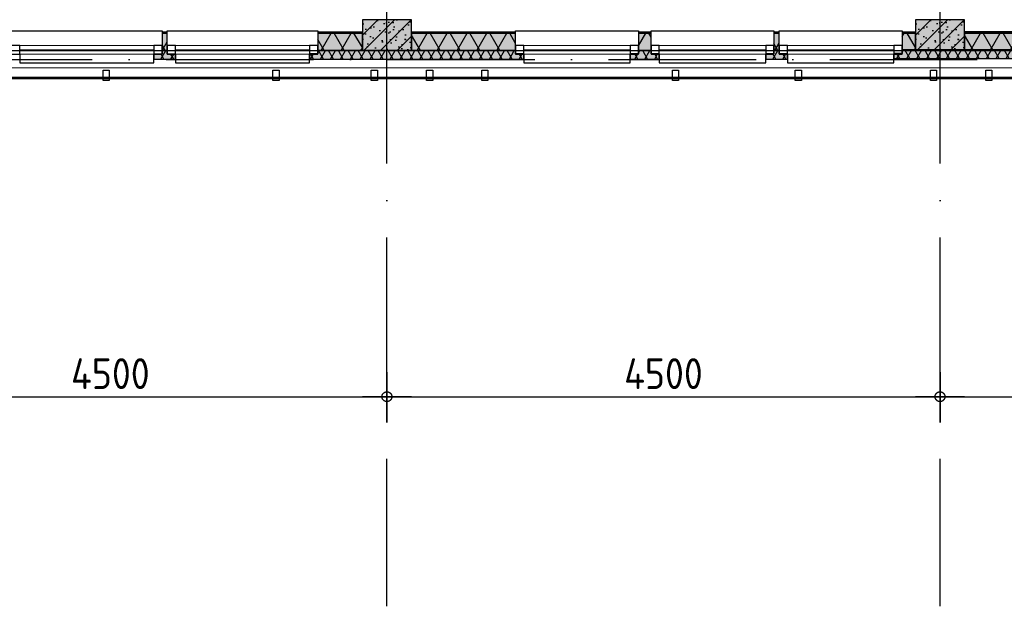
# Model space of a CAD drawing. Header units: millimetres. Extents: x 20872 to 297961, y -293704 to 213007.
# Tile 193 of 242: x 108196 to 116207, y -30367 to -25595. Entities that reach past the tile are written whole.
import ezdxf
from ezdxf.xclip import XClip

# ---------------------------------------------------------------- set-up
doc = ezdxf.new("R2010")
doc.units = ezdxf.units.MM
doc.header["$LTSCALE"] = 100
doc.header["$XCLIPFRAME"] = 2
doc.linetypes.add('ACAD_ISO10W100', pattern=[18, 12, -3, 0, -3])
doc.layers.get('Defpoints').update_dxf_attribs({"color": 181})
for name, color, linetype in [('A--L$7--_stramien', 1, 'Continuous'), ('A--L20--_bovenbouw', 3, 'Continuous'), ('A--L30--_afbouw', 7, 'Continuous'), ('A--T$1A-afwerking', 8, 'Continuous'), ('A--T$7--_stramien', 7, 'Continuous'), ('BURO_lijnen_0.25', 2, 'Continuous'), ('XREFS', 9, 'Continuous')]:
    doc.layers.add(name, color=color, linetype=linetype)
doc.styles.add('JINX maatvoering', font='isocp.shx')
doc.dimstyles.new('JINX maatvoering 1-100', dxfattribs={"dimscale": 100, "dimtxt": 2.5, "dimasz": 1, "dimexe": 125, "dimexo": 0, "dimtad": 1, "dimdec": 0, "dimzin": 12, "dimdsep": 46, "dimtxsty": 'JINX maatvoering', "dimblk": 'BURO_maatvoeringssymbool_01', "dimcen": 2, "dimse1": 1, "dimse2": 1, "dimclrd": 1, "dimclrt": 7, "dimadec": 0, "dimazin": 0, "dimtfac": 1, "dimtdec": 0, "dimtix": 1, "dimtofl": 0, "dimtmove": 0, "dimatfit": 3, "dimldrblk": 'DOT', "dimfxl": 1, "dimtolj": 1, "dimtzin": 0, "dimarcsym": 0})

# ---------------------------------------------------------------- blocks, each defined once
blk = doc.blocks.new('Glasgevel alleen 1e en 2e')
at = {"color": 1}
for points in [[(165114.5, 97000), (165114.5, -155), (70596.1, -155), (34441.5, 60906.1)], [(165104.5, 97000), (165104.5, -145), (70601.8, -145), (34450.1, 60911.2)]]:
    blk.add_lwpolyline(points, dxfattribs=at)
for points in [[(108924.6, -170), (108874.6, -170), (108874.6, -86), (108924.6, -86)], [(110306.8, -170), (110256.8, -170), (110256.8, -86), (110306.8, -86)], [(111106.8, -170), (111056.8, -170), (111056.8, -86), (111106.8, -86)], [(111556.8, -170), (111506.8, -170), (111506.8, -86), (111556.8, -86)], [(112006.8, -170), (111956.8, -170), (111956.8, -86), (112006.8, -86)], [(113556.8, -170), (113506.8, -170), (113506.8, -86), (113556.8, -86)], [(114556.8, -170), (114506.8, -170), (114506.8, -86), (114556.8, -86)], [(115656.8, -170), (115606.8, -170), (115606.8, -86), (115656.8, -86)], [(116106.8, -170), (116056.8, -170), (116056.8, -86), (116106.8, -86)]]:
    blk.add_lwpolyline(points, close=True)
blk = doc.blocks.new('AB2_D_DV_MV_maatvoeringssymbool_01')
at = {"color": 1}
for p, q in [((0, -2), (0, 2)), ((-2, 0), (2, 0))]:
    blk.add_line(p, q, dxfattribs=at)
blk.add_circle((0, 0), 0.4, dxfattribs=at)
blk = doc.blocks.new('*D264')
at = {"layer": 'A--T$7--_stramien', "color": 1, "lineweight": -2, "transparency": 16777216}
blk.add_line((106784.5, -2741.4), (111084.5, -2741.5), dxfattribs=at)
at = {"layer": 'Defpoints', "color": 0, "transparency": 16777216}
for p in [(111184.5, -2741.5), (106684.4, -4446.5), (111184.4, -4446.5)]:
    blk.add_point(p, dxfattribs=at)
at = {"layer": 'A--T$7--_stramien', "color": 1, "lineweight": -2, "transparency": 16777216, "xscale": 100, "yscale": 100, "zscale": 100}
for p, rotation in [((106684.5, -2741.4), 179.999530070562), ((111184.5, -2741.5), 359.9995300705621)]:
    blk.add_blockref('AB2_D_DV_MV_maatvoeringssymbool_01', p, dxfattribs=dict(at, rotation=rotation))
at = {"layer": 'A--T$7--_stramien', "color": 7, "transparency": 16777216, "insert": (108934.5, -2553.9), "char_height": 250, "attachment_point": 5, "rotation": 359.99953, "style": 'JINX maatvoering'}
blk.add_mtext('\\A1;4500', dxfattribs=at)
blk = doc.blocks.new('_Dot')
at = {"color": 0, "linetype": 'ByBlock', "lineweight": -2}
blk.add_line((-0.5, 0), (-1, 0), dxfattribs=at)
at = {"color": 0, "linetype": 'ByBlock', "const_width": 0.5}
blk.add_lwpolyline([(-0.25, 0, 1), (0.25, 0, 1)], format="xyb", close=True, dxfattribs=at)
blk = doc.blocks.new('BURO_maatvoeringssymbool_01')
at = {"color": 1}
for p, q in [((0, -2), (0, 2)), ((-2, 0), (2, 0))]:
    blk.add_line(p, q, dxfattribs=at)
blk.add_circle((0, 0), 0.4, dxfattribs=at)
blk = doc.blocks.new('*D265')
at = {"layer": 'A--T$7--_stramien', "color": 1, "lineweight": -2, "transparency": 16777216}
blk.add_line((111284.5, -2741.5), (115584.5, -2741.5), dxfattribs=at)
at = {"layer": 'Defpoints', "color": 0, "transparency": 16777216}
for p in [(115684.5, -0.5), (115684.5, -2741.5), (111184.4, -4446.5)]:
    blk.add_point(p, dxfattribs=at)
at = {"layer": 'A--T$7--_stramien', "color": 1, "lineweight": -2, "transparency": 16777216, "xscale": 100, "yscale": 100, "zscale": 100}
for p, rotation in [((111184.5, -2741.5), 179.999530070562), ((115684.5, -2741.5), 359.9995300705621)]:
    blk.add_blockref('AB2_D_DV_MV_maatvoeringssymbool_01', p, dxfattribs=dict(at, rotation=rotation))
at = {"layer": 'A--T$7--_stramien', "color": 7, "transparency": 16777216, "insert": (113434.5, -2554), "char_height": 250, "attachment_point": 5, "rotation": 359.99953, "style": 'JINX maatvoering'}
blk.add_mtext('\\A1;4500', dxfattribs=at)
blk = doc.blocks.new('*D266')
at = {"layer": 'A--T$7--_stramien', "color": 1, "lineweight": -2, "transparency": 16777216}
blk.add_line((115784.5, -2741.5), (120084.5, -2741.5), dxfattribs=at)
at = {"layer": 'Defpoints', "color": 0, "transparency": 16777216}
for p in [(115684.5, -0.5), (120184.5, -40.5), (120184.5, -2741.5)]:
    blk.add_point(p, dxfattribs=at)
at = {"layer": 'A--T$7--_stramien', "color": 1, "lineweight": -2, "transparency": 16777216, "xscale": 100, "yscale": 100, "zscale": 100}
for p, rotation in [((115684.5, -2741.5), 179.999530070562), ((120184.5, -2741.5), 359.9995300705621)]:
    blk.add_blockref('AB2_D_DV_MV_maatvoeringssymbool_01', p, dxfattribs=dict(at, rotation=rotation))
at = {"layer": 'A--T$7--_stramien', "color": 7, "transparency": 16777216, "insert": (117934.5, -2554), "char_height": 250, "attachment_point": 5, "rotation": 359.99953, "style": 'JINX maatvoering'}
blk.add_mtext('\\A1;4500', dxfattribs=at)
blk = doc.blocks.new('Glasgevel alle verdiepingen')
at = {"color": 1}
for points in [[(149532.6, -155), (70596.1, -155), (67647.2, 4825.4)], [(149532.6, -145), (70601.8, -145), (67655.8, 4830.5)]]:
    blk.add_lwpolyline(points, dxfattribs=at)
for points in [[(108924.6, -170), (108874.6, -170), (108874.6, -86), (108924.6, -86)], [(110306.8, -170), (110256.8, -170), (110256.8, -86), (110306.8, -86)], [(111106.8, -170), (111056.8, -170), (111056.8, -86), (111106.8, -86)], [(111556.8, -170), (111506.8, -170), (111506.8, -86), (111556.8, -86)], [(112006.8, -170), (111956.8, -170), (111956.8, -86), (112006.8, -86)], [(113556.8, -170), (113506.8, -170), (113506.8, -86), (113556.8, -86)], [(114556.8, -170), (114506.8, -170), (114506.8, -86), (114556.8, -86)], [(115656.8, -170), (115606.8, -170), (115606.8, -86), (115656.8, -86)], [(116106.8, -170), (116056.8, -170), (116056.8, -86), (116106.8, -86)]]:
    blk.add_lwpolyline(points, close=True)
blk = doc.blocks.new('stramienlijnen_1')
at = {"layer": 'A--L$7--_stramien', "color": 1, "linetype": 'ACAD_ISO10W100', "lineweight": -3}
for p, q in [((111184.5, 0), (111184.5, 22800)), ((115684.5, 0), (115684.5, 22800)), ((57184.5, 0), (138184.5, 0)), ((111184.5, -4446.1), (111184.5, 0)), ((115684.5, -4446.1), (115684.5, 0))]:
    blk.add_line(p, q, dxfattribs=at)
at = {"layer": 'Defpoints'}
blk.add_lwpolyline([(34736.5, 60859.2), (70727.2, 75), (164884.5, 75), (164884.5, 96950), (130834.5, 96950), (130834.5, 22725), (79641, 22725), (51266.3, 70646.6)], dxfattribs=at)
at = {"layer": 'A--T$7--_stramien', "color": 7}
for base, p1, p2, picture, middle in [((115684.5, -2741.5), (111184.4, -4446.5), (115684.5, -0.5), '*D265', (113434.5, -2554)), ((120184.5, -2741.5), (115684.5, -0.5), (120184.5, -40.5), '*D266', (117934.5, -2554))]:
    dim = blk.add_linear_dim(base=base, p1=p1, p2=p2, angle=179.99953, dimstyle='JINX maatvoering 1-100', override={"dimtmove": 1}, dxfattribs=at)
    dim.commit()
    dim.dimension.update_dxf_attribs({"geometry": picture, "text_midpoint": middle})
dim = blk.add_linear_dim(base=(111184.5, -2741.5), p1=(106684.4, -4446.5), p2=(111184.4, -4446.5), angle=179.99953, dimstyle='JINX maatvoering 1-100', dxfattribs=at)
dim.commit()
dim.dimension.update_dxf_attribs({"geometry": '*D264', "text_midpoint": (108934.5, -2553.9)})
blk = doc.blocks.new('1e verdieping bestaand leeg')
at = {"layer": 'A--T$1A-afwerking'}
blk.add_lwpolyline([(34527.8, 60912.7), (51334.8, 70864.3), (79684.7, 22984.9), (79832.5, 22900.7), (129484.8, 22900.7), (135915.2, 12040.3), (142978.2, 21914.1), (130696.8, 26119.6), (130675.3, 97039.7), (165047.3, 97014.7), (165047.3, 14418.7), (151363.8, 19026.2), (149622.4, 13149.6), (163567.3, 13080.8), (163475.3, 1500.7), (146518.4, 1359.7), (146659.4, 12908.6), (147030.5, 12908.6), (149074.8, 19828.3), (145371.5, 21099.9), (137264.8, 9762.9), (142974.1, 20.6), (142974.1, -73.3), (70632.9, -63.9)], close=True, dxfattribs=at)
at = {"layer": 'A--T$7--_stramien'}
blk.add_blockref('stramienlijnen_1', (0, 0), dxfattribs=at)
at = {"layer": 'BURO_lijnen_0.25'}
blk.add_blockref('Glasgevel alleen 1e en 2e', (0, 0), dxfattribs=at)
blk = doc.blocks.new('2016-01-28 101 1e verdieping bestaand')
at = {"layer": 'A--L20--_bovenbouw', "linetype": 'Continuous', "lineweight": -3}
for points in [[(110984.5, 75), (111384.5, 75), (111384.5, 325), (110984.5, 325)], [(115484.5, 75), (115884.5, 75), (115884.5, 325), (115484.5, 325)], [(109397.6, 224.6), (109354.6, 224.6), (109354.6, 74.6), (109397.6, 74.6)], [(110984.5, 224.6), (110622.6, 224.6), (110622.6, 74.6), (110984.5, 74.6)], [(112231.6, 224.9), (111384.5, 224.9), (111384.5, 74.9), (112231.6, 74.9)], [(113333.6, 224.9), (113231.6, 224.9), (113231.6, 74.9), (113333.6, 74.9)], [(114376.6, 224.9), (114333.6, 224.9), (114333.6, 74.9), (114376.6, 74.9)], [(115484.5, 224.9), (115376.6, 224.9), (115376.6, 74.9), (115484.5, 74.9)], [(118133.6, 225), (115884.5, 225), (115884.5, 75), (118133.6, 75)], [(109464.6, 45.7), (109397.6, 45.7), (109397.6, 74.6), (109354.6, 74.6), (109354.6, 45.7), (109287.6, 45.7), (109287.6, 4.6), (109464.6, 4.6)], [(112298.6, 46), (112231.6, 46), (112231.6, 74.9), (110622.6, 74.9), (110622.6, 46), (110555.6, 46), (110555.6, 4.9), (112298.6, 4.9)], [(113400.6, 46.1), (113333.6, 46.1), (113333.6, 75), (113231.6, 75), (113231.6, 46.1), (113164.6, 46.1), (113164.6, 5), (113400.6, 5)], [(114443.6, 46), (114376.6, 46), (114376.6, 74.9), (114333.6, 74.9), (114333.6, 46), (114266.6, 46), (114266.6, 4.9), (114443.6, 4.9)], [(118200.6, 51.1), (118133.6, 51.1), (118133.6, 80), (115376.6, 80), (115376.6, 51.1), (115309.6, 51.1), (115309.6, 10), (118200.6, 10)]]:
    blk.add_hatch(color=60, dxfattribs=at).paths.add_polyline_path(points, flags=0)
h = blk.add_hatch(dxfattribs=at)
h.set_pattern_fill('PREFB', color=1, scale=5, style=0)
h.set_pattern_definition([(45, (110984.48, 74.995), (-67.882, 67.882), []), (17, (110984.484, 74.995), (25.787, 79.828), [0, -81.6, -46.2, 0, -67.2]), (48, (110984.484, 74.995), (-18.416, 81.172), [0, -80.8, 0, -82.4, 0, -66.4]), (71, (110984.484, 74.995), (-47.912, 67.263), [0, -80, 0, -480, -65.8])])
h.paths.add_polyline_path([(110984.5, 75), (111384.5, 75), (111384.5, 325), (110984.5, 325)], flags=0)
h = blk.add_hatch(dxfattribs=at)
h.set_pattern_fill('PREFB', color=1, scale=5, style=0)
h.set_pattern_definition([(45, (115484.48, 74.995), (-67.882, 67.882), []), (17, (115484.484, 74.995), (25.787, 79.828), [0, -81.6, -46.2, 0, -67.2]), (48, (115484.484, 74.995), (-18.416, 81.172), [0, -80.8, 0, -82.4, 0, -66.4]), (71, (115484.484, 74.995), (-47.912, 67.263), [0, -80, 0, -480, -65.8])])
h.paths.add_polyline_path([(115484.5, 75), (115884.5, 75), (115884.5, 325), (115484.5, 325)], flags=0)
h = blk.add_hatch(dxfattribs=at)
h.set_pattern_fill('_U', color=1, scale=70, angle=270, style=0, pattern_type=0)
h.set_pattern_definition([(270, (110984.484, 224.586), (70, -1e-14), [])])
h.paths.add_polyline_path([(110984.5, 215.6), (110984.5, 224.6), (110622.6, 224.6), (110622.6, 215.6)], flags=0)
h.paths.add_polyline_path([(109397.6, 215.6), (109397.6, 224.6), (109354.6, 224.6), (109354.6, 215.6)], flags=0)
h.paths.add_polyline_path([(108129.6, 215.6), (108129.6, 224.6), (108086.6, 224.6), (108086.6, 215.6)], flags=0)
h.paths.add_polyline_path([(107086.6, 215.6), (107086.6, 224.6), (107034.5, 224.6), (107034.5, 215.6)], flags=0)
h = blk.add_hatch(dxfattribs=at)
h.set_pattern_fill('GENERAL_DIAMONDS', color=1, scale=1120, angle=180, style=0, pattern_type=2)
h.set_pattern_definition([(240, (110984.48, 215.59), (121.2436, -70), []), (300, (110984.48, 215.59), (121.2436, 70), [])])
h.paths.add_polyline_path([(110984.5, 74.6), (110984.5, 215.6), (110622.6, 215.6), (110622.6, 74.6)], flags=0)
h.paths.add_polyline_path([(109397.6, 74.6), (109397.6, 215.6), (109354.6, 215.6), (109354.6, 74.6)], flags=0)
h.paths.add_polyline_path([(108129.6, 74.6), (108129.6, 215.6), (108086.6, 215.6), (108086.6, 74.6)], flags=0)
h.paths.add_polyline_path([(107086.6, 74.6), (107086.6, 215.6), (107034.5, 215.6), (107034.5, 74.6)], flags=0)
h = blk.add_hatch(dxfattribs=at)
h.set_pattern_fill('_U', color=1, scale=70, angle=270, style=0, pattern_type=0)
h.set_pattern_definition([(270, (115484.49, 224.885), (70, -1e-14), [])])
h.paths.add_polyline_path([(115484.5, 215.9), (115484.5, 224.9), (115376.6, 224.9), (115376.6, 215.9)], flags=0)
h.paths.add_polyline_path([(114376.6, 215.9), (114376.6, 224.9), (114333.6, 224.9), (114333.6, 215.9)], flags=0)
h.paths.add_polyline_path([(113333.6, 215.9), (113333.6, 224.9), (113231.6, 224.9), (113231.6, 215.9)], flags=0)
h.paths.add_polyline_path([(112231.6, 215.9), (112231.6, 224.9), (111384.5, 224.9), (111384.5, 215.9)], flags=0)
h = blk.add_hatch(dxfattribs=at)
h.set_pattern_fill('GENERAL_DIAMONDS', color=1, scale=1120, angle=180, style=0, pattern_type=2)
h.set_pattern_definition([(240, (115484.49, 215.88), (121.2436, -70), []), (300, (115484.49, 215.88), (121.2436, 70), [])])
h.paths.add_polyline_path([(115484.5, 74.9), (115484.5, 215.9), (115376.6, 215.9), (115376.6, 74.9)], flags=0)
h.paths.add_polyline_path([(114376.6, 74.9), (114376.6, 215.9), (114333.6, 215.9), (114333.6, 74.9)], flags=0)
h.paths.add_polyline_path([(113333.6, 74.9), (113333.6, 215.9), (113231.6, 215.9), (113231.6, 74.9)], flags=0)
h.paths.add_polyline_path([(112231.6, 74.9), (112231.6, 215.9), (111384.5, 215.9), (111384.5, 74.9)], flags=0)
h = blk.add_hatch(dxfattribs=at)
h.set_pattern_fill('_U', color=1, scale=70, angle=270, style=0, pattern_type=0)
h.set_pattern_definition([(270, (119984.49, 224.995), (70, -1e-14), [])])
h.paths.add_polyline_path([(119984.5, 216), (119984.5, 225), (119133.6, 225), (119133.6, 216)], flags=0)
h.paths.add_polyline_path([(118133.6, 216), (118133.6, 225), (115884.5, 225), (115884.5, 216)], flags=0)
h = blk.add_hatch(dxfattribs=at)
h.set_pattern_fill('GENERAL_DIAMONDS', color=1, scale=1120, angle=180, style=0, pattern_type=2)
h.set_pattern_definition([(240, (119984.49, 216), (121.2436, -70), []), (300, (119984.49, 216), (121.2436, 70), [])])
h.paths.add_polyline_path([(119984.5, 75), (119984.5, 216), (119133.6, 216), (119133.6, 75)], flags=0)
h.paths.add_polyline_path([(118133.6, 75), (118133.6, 216), (115884.5, 216), (115884.5, 75)], flags=0)
h = blk.add_hatch(dxfattribs=at)
h.set_pattern_fill('GENERAL_DIAMONDS', color=1, scale=560, angle=180, style=0, pattern_type=2)
h.set_pattern_definition([(240, (109397.6, 74.586), (60.62, -35), []), (300, (109397.6, 74.586), (60.62, 35), [])])
h.paths.add_polyline_path([(109464.6, 45.7), (109397.6, 45.7), (109397.6, 74.6), (109354.6, 74.6), (109354.6, 45.7), (109287.6, 45.7), (109287.6, 4.6), (109464.6, 4.6)], flags=0)
h = blk.add_hatch(dxfattribs=at)
h.set_pattern_fill('GENERAL_DIAMONDS', color=1, scale=560, angle=180, style=0, pattern_type=2)
h.set_pattern_definition([(240, (112231.61, 74.885), (60.6218, -35), []), (300, (112231.61, 74.885), (60.6218, 35), [])])
h.paths.add_polyline_path([(112298.6, 46), (112231.6, 46), (112231.6, 74.9), (110622.6, 74.9), (110622.6, 46), (110555.6, 46), (110555.6, 4.9), (112298.6, 4.9)], flags=0)
h = blk.add_hatch(dxfattribs=at)
h.set_pattern_fill('GENERAL_DIAMONDS', color=1, scale=560, angle=180, style=0, pattern_type=2)
h.set_pattern_definition([(240, (113333.63, 74.995), (60.622, -35), []), (300, (113333.63, 74.995), (60.622, 35), [])])
h.paths.add_polyline_path([(113400.6, 46.1), (113333.6, 46.1), (113333.6, 75), (113231.6, 75), (113231.6, 46.1), (113164.6, 46.1), (113164.6, 5), (113400.6, 5)], flags=0)
h = blk.add_hatch(dxfattribs=at)
h.set_pattern_fill('GENERAL_DIAMONDS', color=1, scale=560, angle=180, style=0, pattern_type=2)
h.set_pattern_definition([(240, (114376.63, 74.885), (60.62, -35), []), (300, (114376.63, 74.885), (60.62, 35), [])])
h.paths.add_polyline_path([(114443.6, 46), (114376.6, 46), (114376.6, 74.9), (114333.6, 74.9), (114333.6, 46), (114266.6, 46), (114266.6, 4.9), (114443.6, 4.9)], flags=0)
h = blk.add_hatch(dxfattribs=at)
h.set_pattern_fill('GENERAL_DIAMONDS', color=1, scale=560, angle=180, style=0, pattern_type=2)
h.set_pattern_definition([(240, (118133.56, 79.995), (60.6218, -35), []), (300, (118133.56, 79.995), (60.6218, 35), [])])
h.paths.add_polyline_path([(118200.6, 51.1), (118133.6, 51.1), (118133.6, 80), (115376.6, 80), (115376.6, 51.1), (115309.6, 51.1), (115309.6, 10), (118200.6, 10)], flags=0)
at = {"layer": 'A--L20--_bovenbouw', "color": 3, "linetype": 'Continuous', "lineweight": -3}
for p, q in [((111384.5, 325), (110984.5, 325)), ((110984.5, 325), (110984.5, 75)), ((111384.5, 75), (111384.5, 325)), ((115884.5, 325), (115484.5, 325)), ((115484.5, 325), (115484.5, 75)), ((115884.5, 75), (115884.5, 325)), ((110984.5, 75), (111384.5, 75)), ((115484.5, 75), (115884.5, 75))]:
    blk.add_line(p, q, dxfattribs=at)
at = {"layer": 'A--L20--_bovenbouw', "color": 2, "linetype": 'Continuous', "lineweight": -3}
for p, q in [((109397.6, 224.6), (109354.6, 224.6)), ((109354.6, 224.6), (109354.6, 215.6)), ((109354.6, 215.6), (109397.6, 215.6)), ((109397.6, 215.6), (109397.6, 224.6)), ((110984.5, 224.6), (110622.6, 224.6)), ((110622.6, 224.6), (110622.6, 215.6)), ((110622.6, 215.6), (110984.5, 215.6)), ((110984.5, 215.6), (110984.5, 224.6)), ((112231.6, 224.9), (111384.5, 224.9)), ((111384.5, 224.9), (111384.5, 215.9)), ((111384.5, 215.9), (112231.6, 215.9)), ((112231.6, 215.9), (112231.6, 224.9)), ((113333.6, 224.9), (113231.6, 224.9)), ((113231.6, 224.9), (113231.6, 215.9)), ((113231.6, 215.9), (113333.6, 215.9)), ((113333.6, 215.9), (113333.6, 224.9)), ((114376.6, 224.9), (114333.6, 224.9)), ((114333.6, 224.9), (114333.6, 215.9)), ((114333.6, 215.9), (114376.6, 215.9)), ((114376.6, 215.9), (114376.6, 224.9)), ((115484.5, 224.9), (115376.6, 224.9)), ((115376.6, 224.9), (115376.6, 215.9)), ((115376.6, 215.9), (115484.5, 215.9)), ((115484.5, 215.9), (115484.5, 224.9)), ((118133.6, 225), (115884.5, 225)), ((115884.5, 225), (115884.5, 216)), ((115884.5, 216), (118133.6, 216))]:
    blk.add_line(p, q, dxfattribs=at)
at = {"layer": 'A--L20--_bovenbouw', "color": 1, "linetype": 'Continuous', "lineweight": -3}
for p, q in [((109397.6, 215.6), (109354.6, 215.6)), ((109354.6, 215.6), (109354.6, 74.6)), ((109397.6, 74.6), (109397.6, 215.6)), ((110984.5, 215.6), (110622.6, 215.6)), ((110622.6, 215.6), (110622.6, 74.6)), ((110984.5, 74.6), (110984.5, 215.6)), ((112231.6, 215.9), (111384.5, 215.9)), ((111384.5, 215.9), (111384.5, 74.9)), ((112231.6, 74.9), (112231.6, 215.9)), ((113333.6, 215.9), (113231.6, 215.9)), ((113231.6, 215.9), (113231.6, 74.9)), ((113333.6, 74.9), (113333.6, 215.9)), ((114376.6, 215.9), (114333.6, 215.9)), ((114333.6, 215.9), (114333.6, 74.9)), ((114376.6, 74.9), (114376.6, 215.9)), ((115484.5, 215.9), (115376.6, 215.9)), ((115376.6, 215.9), (115376.6, 74.9)), ((115484.5, 74.9), (115484.5, 215.9)), ((118133.6, 216), (115884.5, 216)), ((115884.5, 216), (115884.5, 75)), ((109354.6, 45.7), (109287.6, 45.7)), ((109287.6, 45.7), (109287.6, 4.6)), ((109287.6, 4.6), (109464.6, 4.6)), ((109354.6, 74.6), (109397.6, 74.6)), ((109397.6, 74.6), (109354.6, 74.6)), ((109354.6, 74.6), (109354.6, 45.7)), ((109397.6, 45.7), (109397.6, 74.6)), ((109464.6, 45.7), (109397.6, 45.7)), ((109464.6, 4.6), (109464.6, 45.7)), ((110622.6, 46), (110555.6, 46)), ((110555.6, 46), (110555.6, 4.9)), ((110555.6, 4.9), (112298.6, 4.9)), ((112231.6, 74.9), (110622.6, 74.9)), ((110622.6, 74.9), (110622.6, 46)), ((110622.6, 74.6), (110984.5, 74.6)), ((111384.5, 74.9), (112231.6, 74.9)), ((112231.6, 46), (112231.6, 74.9)), ((112298.6, 46), (112231.6, 46)), ((112298.6, 4.9), (112298.6, 46)), ((113231.6, 46.1), (113164.6, 46.1)), ((113164.6, 46.1), (113164.6, 5)), ((113164.6, 5), (113400.6, 5)), ((113333.6, 75), (113231.6, 75)), ((113231.6, 75), (113231.6, 46.1)), ((113231.6, 74.9), (113333.6, 74.9)), ((113333.6, 46.1), (113333.6, 75)), ((113400.6, 46.1), (113333.6, 46.1)), ((113400.6, 5), (113400.6, 46.1)), ((114333.6, 46), (114266.6, 46)), ((114266.6, 46), (114266.6, 4.9)), ((114266.6, 4.9), (114443.6, 4.9)), ((114333.6, 74.9), (114376.6, 74.9)), ((114376.6, 74.9), (114333.6, 74.9)), ((114333.6, 74.9), (114333.6, 46)), ((114376.6, 46), (114376.6, 74.9)), ((114443.6, 46), (114376.6, 46)), ((114443.6, 4.9), (114443.6, 46)), ((115376.6, 51.1), (115309.6, 51.1)), ((115309.6, 51.1), (115309.6, 10)), ((115309.6, 10), (118200.6, 10)), ((118133.6, 80), (115376.6, 80)), ((115376.6, 80), (115376.6, 51.1)), ((115376.6, 74.9), (115484.5, 74.9)), ((115884.5, 75), (118133.6, 75))]:
    blk.add_line(p, q, dxfattribs=at)
at = {"layer": 'A--L30--_afbouw', "color": 1, "linetype": 'Continuous', "lineweight": -3}
for p, q in [((108129.6, 234.6), (109354.6, 234.6)), ((109354.6, 234.6), (109354.6, 224.6)), ((109397.6, 224.6), (109397.6, 234.6)), ((109397.6, 234.6), (110622.6, 234.6)), ((110622.6, 234.6), (110622.6, 224.6)), ((112231.6, 224.9), (112231.6, 234.9)), ((112231.6, 234.9), (113231.6, 234.9)), ((113231.6, 234.9), (113231.6, 224.9)), ((113333.6, 224.9), (113333.6, 234.9)), ((113333.6, 234.9), (114333.6, 234.9)), ((114333.6, 234.9), (114333.6, 224.9)), ((114376.6, 224.9), (114376.6, 234.9)), ((114376.6, 234.9), (115376.6, 234.9)), ((115376.6, 234.9), (115376.6, 224.9)), ((108129.6, 44.6), (108196.6, 44.6)), ((108196.6, 79.6), (109287.6, 79.6)), ((108196.6, 44.6), (108196.6, -25.4)), ((109287.6, -25.4), (109287.6, 44.6)), ((109287.6, 44.6), (109354.6, 44.6)), ((109397.6, 44.6), (109464.6, 44.6)), ((109464.6, 79.6), (110555.6, 79.6)), ((109464.6, 44.6), (109464.6, -25.4)), ((110555.6, -25.4), (110555.6, 44.6)), ((110555.6, 44.6), (110622.6, 44.6)), ((112231.6, 44.9), (112298.6, 44.9)), ((112298.6, 79.9), (113164.6, 79.9)), ((112298.6, 44.9), (112298.6, -25.1)), ((113164.6, -25.1), (113164.6, 44.9)), ((113164.6, 44.9), (113231.6, 44.9)), ((113333.6, 44.9), (113400.6, 44.9)), ((113400.6, 79.9), (114266.6, 79.9)), ((113400.6, 44.9), (113400.6, -25.1)), ((114266.6, -25.1), (114266.6, 44.9)), ((114266.6, 44.9), (114333.6, 44.9)), ((114376.6, 44.9), (114443.6, 44.9)), ((114443.6, 79.9), (115309.6, 79.9)), ((114443.6, 44.9), (114443.6, -25.1)), ((115309.6, -25.1), (115309.6, 44.9)), ((115309.6, 44.9), (115376.6, 44.9)), ((108196.6, -25.4), (109287.6, -25.4)), ((109464.6, -25.4), (110555.6, -25.4)), ((112298.6, -25.1), (113164.6, -25.1)), ((113400.6, -25.1), (114266.6, -25.1)), ((114443.6, -25.1), (115309.6, -25.1))]:
    blk.add_line(p, q, dxfattribs=at)
at = {"layer": 'A--L30--_afbouw', "color": 2, "linetype": 'Continuous', "lineweight": -3}
for p, q in [((108196.6, 114.6), (108129.6, 114.6)), ((108196.6, 44.6), (108196.6, 114.6)), ((109354.6, 114.6), (109287.6, 114.6)), ((109287.6, 114.6), (109287.6, 44.6)), ((109354.6, 44.6), (109354.6, 114.6)), ((109464.6, 114.6), (109397.6, 114.6)), ((109397.6, 114.6), (109397.6, 44.6)), ((109464.6, 44.6), (109464.6, 114.6)), ((110622.6, 114.6), (110555.6, 114.6)), ((110555.6, 114.6), (110555.6, 44.6)), ((110622.6, 44.6), (110622.6, 114.6)), ((112298.6, 114.9), (112231.6, 114.9)), ((112231.6, 114.9), (112231.6, 44.9)), ((112298.6, 44.9), (112298.6, 114.9)), ((113231.6, 114.9), (113164.6, 114.9)), ((113164.6, 114.9), (113164.6, 44.9)), ((113231.6, 44.9), (113231.6, 114.9)), ((113400.6, 114.9), (113333.6, 114.9)), ((113333.6, 114.9), (113333.6, 44.9)), ((113400.6, 44.9), (113400.6, 114.9)), ((114333.6, 114.9), (114266.6, 114.9)), ((114266.6, 114.9), (114266.6, 44.9)), ((114333.6, 44.9), (114333.6, 114.9)), ((114443.6, 114.9), (114376.6, 114.9)), ((114376.6, 114.9), (114376.6, 44.9)), ((114443.6, 44.9), (114443.6, 114.9)), ((115376.6, 114.9), (115309.6, 114.9)), ((115309.6, 114.9), (115309.6, 44.9)), ((115376.6, 44.9), (115376.6, 114.9)), ((108129.6, 44.6), (108196.6, 44.6)), ((109287.6, 44.6), (109354.6, 44.6)), ((109397.6, 44.6), (109464.6, 44.6)), ((110555.6, 44.6), (110622.6, 44.6)), ((112231.6, 44.9), (112298.6, 44.9)), ((113164.6, 44.9), (113231.6, 44.9)), ((113333.6, 44.9), (113400.6, 44.9)), ((114266.6, 44.9), (114333.6, 44.9)), ((114376.6, 44.9), (114443.6, 44.9)), ((115309.6, 44.9), (115376.6, 44.9))]:
    blk.add_line(p, q, dxfattribs=at)
at = {"layer": 'A--L30--_afbouw', "color": 1, "linetype": 'Continuous', "lineweight": 18}
for p, q in [((108196.6, 114.6), (109287.6, 114.6)), ((109464.6, 114.6), (110555.6, 114.6)), ((112298.6, 114.9), (113164.6, 114.9)), ((113400.6, 114.9), (114266.6, 114.9)), ((114443.6, 114.9), (115309.6, 114.9)), ((108196.6, 44.6), (109287.6, 44.6)), ((109464.6, 44.6), (110555.6, 44.6)), ((112298.6, 44.9), (113164.6, 44.9)), ((113400.6, 44.9), (114266.6, 44.9)), ((114443.6, 44.9), (115309.6, 44.9))]:
    blk.add_line(p, q, dxfattribs=at)
at = {"layer": 'A--T$1A-afwerking'}
blk.add_lwpolyline([(34527.8, 60912.7), (51334.8, 70864.3), (79684.7, 22984.9), (79832.5, 22900.7), (129484.8, 22900.7), (135915.2, 12040.3), (142978.2, 21914.1), (130696.8, 26119.6), (130675.3, 97039.7), (165047.3, 97014.7), (165047.3, 14418.7), (151363.8, 19026.2), (149622.4, 13149.6), (163567.3, 13080.8), (163475.3, 1500.7), (146518.4, 1359.7), (146659.4, 12908.6), (147030.5, 12908.6), (149074.8, 19828.3), (145371.5, 21099.9), (137264.8, 9762.9), (142974.1, 20.6), (142974.1, -73.3), (70632.9, -63.9)], close=True, dxfattribs=at)
at = {"layer": 'A--L$7--_stramien'}
blk.add_blockref('stramienlijnen_1', (0, 0), dxfattribs=at)
at = {"layer": 'BURO_lijnen_0.25'}
for name in ['Glasgevel alle verdiepingen', 'Glasgevel alleen 1e en 2e']:
    blk.add_blockref(name, (0, 0), dxfattribs=at)

msp = doc.modelspace()

# ---------------------------------------------------------------- block references
at = {"layer": 'XREFS', "color": 32, "true_color": 0xcb7615}
ref = msp.add_blockref('1e verdieping bestaand leeg', (-1, -25920.2), dxfattribs=at)
XClip(ref).set_block_clipping_path([(116767.0762143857, 82263.1420219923), (116767.0762143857, 115683.1420219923), (179861.0762143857, 115683.1420219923), (179861.0762143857, 13442.9004429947), (164491.5066313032, 13442.9004429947), (116767.0762143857, 29769.3836009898)])
at = {"layer": 'XREFS', "color": 31, "true_color": 0xdec496}
ref = msp.add_blockref('2016-01-28 101 1e verdieping bestaand', (-1, -25920.2), dxfattribs=at)
XClip(ref).set_block_clipping_path([(116767.0762143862, 29769.3836009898), (164491.5066313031, 13442.9004429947), (179861.0762143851, 13442.9004429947), (179861.0762143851, -11696.8579780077), (20873.0762143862, -11696.8579780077), (20873.0762143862, 82263.1420219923), (116767.0762143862, 82263.1420219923)])

doc.saveas('drawing.dxf')
